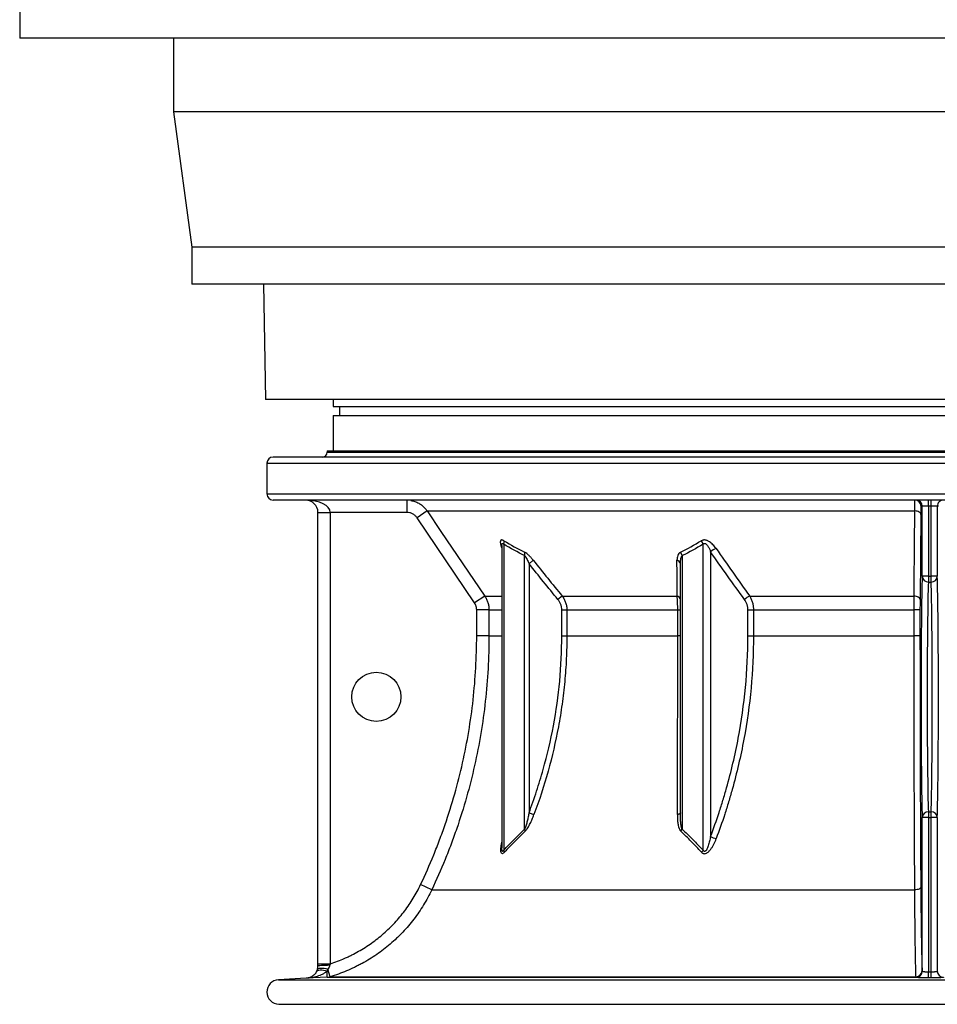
# Model space of a CAD drawing. Header units: millimetres. Extents: x 1760 to 3240, y 826 to 4276.
# Tile 1 of 10: x 1760 to 2506, y 826 to 1627. Entities that reach past the tile are written whole.
import ezdxf

# ---------------------------------------------------------------- set-up
doc = ezdxf.new("R2010")
doc.units = ezdxf.units.MM

msp = doc.modelspace()

# ---------------------------------------------------------------- linework, layer by layer
at = {"color": 7, "linetype": 'Continuous', "lineweight": 25}
for p, q in [((1760, 1642.02), (1760, 1612.02)), ((3240, 1612.02), (1760, 1612.02)), ((1885, 1612.02), (1885, 1552.02)), ((1885, 1552.02), (1900, 1442.02)), ((3115, 1552.02), (1885, 1552.02)), ((1900, 1442.02), (1900, 1412.02)), ((3100, 1442.02), (1900, 1442.02)), ((3100, 1412.02), (1900, 1412.02)), ((1958.36, 1412.02), (1960, 1318.13)), ((3040, 1318.13), (1960, 1318.13)), ((2015, 1318.13), (2015, 1312.33)), ((2015, 1312.33), (2985, 1312.33)), ((2020, 1312.33), (2020, 1305.03)), ((2015, 1305.03), (2015, 1276.33)), ((2015, 1305.03), (2985, 1305.03)), ((2010, 1276.33), (2010, 1275.33)), ((2010, 1276.33), (2990, 1276.33)), ((1961, 1266.33), (1961, 1241.33)), ((3034, 1271.33), (1966, 1271.33)), ((3034, 1236.33), (1966, 1236.33)), ((2074.78, 1236.33), (2074.78, 1226.33)), ((2498.87, 1231.33), (2498.87, 1236.33)), ((2501.13, 1231.33), (2501.13, 1236.33)), ((2002.5, 1226.33), (2012.5, 1226.33)), ((2002.5, 859.27), (2002.5, 1226.33)), ((2074.78, 1226.33), (2012.5, 1226.33)), ((2012.5, 1226.33), (2012.5, 859.27)), ((2091.36, 1227.51), (2083.09, 1221.92)), ((2091.36, 1227.51), (2487.89, 1227.51)), ((2493.87, 1231.33), (2492.94, 1231.33)), ((2498.87, 1231.33), (2493.87, 1231.33)), ((2493.87, 1174.4), (2493.87, 1231.33)), ((2501.13, 1231.33), (2498.87, 1231.33)), ((2498.87, 1231.33), (2498.87, 1174.4)), ((2506.13, 1231.33), (2501.13, 1231.33)), ((2501.13, 1174.4), (2501.13, 1231.33)), ((2506.13, 1231.33), (2506.13, 1174.4)), ((2507.06, 1231.33), (2506.13, 1231.33)), ((2129.88, 1152.68), (2083.09, 1221.92)), ((2492.77, 1224.72), (2492.11, 1155.48)), ((2152.12, 1199.43), (2152.11, 1199.44)), ((2152.11, 1199.39), (2152.11, 953.64)), ((2153.58, 1200.47), (2153.58, 951.77)), ((2315.74, 951.77), (2315.74, 1200.47)), ((2321.77, 1194.33), (2321.77, 962.74)), ((2170.61, 968.73), (2170.61, 1191.17)), ((2177.65, 1187.39), (2174.15, 1184.59)), ((2298.7, 1191.17), (2298.7, 968.73)), ((2174.15, 1184.59), (2174.15, 982.09)), ((2297.24, 982.09), (2297.24, 1184.59)), ((2498.87, 1174.4), (2493.87, 1174.4)), ((2498.87, 1174.4), (2501.13, 1174.4)), ((2498.87, 1174.4), (2498.87, 1169.73)), ((2498.87, 1169.73), (2501.13, 1169.73)), ((2506.13, 1174.4), (2501.13, 1174.4)), ((2501.13, 1169.73), (2501.13, 1174.4)), ((2138.16, 1158.28), (2129.88, 1152.68)), ((2201.11, 1158.28), (2197.7, 1155.48)), ((2201.11, 1158.28), (2294.58, 1158.28)), ((2353.58, 1158.28), (2487.26, 1158.28)), ((2141.57, 1147.09), (2131.6, 1147.09)), ((2131.6, 1126.07), (2131.6, 1147.09)), ((2141.57, 1147.09), (2141.57, 1126.07)), ((2200.81, 1147.09), (2204.92, 1147.09)), ((2200.81, 1126.07), (2200.81, 1147.09)), ((2204.92, 1147.09), (2295.09, 1147.09)), ((2204.92, 1147.09), (2204.92, 1126.07)), ((2295.09, 1147.09), (2297.24, 1147.09)), ((2295.09, 1126.07), (2295.09, 1147.09)), ((2352.16, 1126.07), (2352.16, 1147.09)), ((2352.16, 1147.09), (2356.66, 1147.09)), ((2356.66, 1147.09), (2487.26, 1147.09)), ((2356.66, 1147.09), (2356.66, 1126.07)), ((2492.08, 1147.09), (2487.26, 1147.09)), ((2487.26, 1126.07), (2487.26, 1147.09)), ((2492.08, 1147.09), (2492.08, 1126.07)), ((2141.57, 1126.07), (2131.6, 1126.07)), ((2200.81, 1126.07), (2204.92, 1126.07)), ((2204.92, 1126.07), (2295.09, 1126.07)), ((2297.24, 1126.07), (2295.09, 1126.07)), ((2352.16, 1126.07), (2356.66, 1126.07)), ((2356.66, 1126.07), (2487.26, 1126.07)), ((2492.08, 1126.07), (2487.26, 1126.07)), ((2174.15, 982.09), (2178.17, 980.58)), ((2498.87, 978.25), (2493.87, 978.25)), ((2493.87, 853.28), (2493.87, 978.25)), ((2498.87, 982.92), (2498.87, 978.25)), ((2498.87, 982.92), (2501.13, 982.92)), ((2498.87, 978.25), (2501.13, 978.25)), ((2498.87, 978.25), (2498.87, 852.77)), ((2501.13, 978.25), (2501.13, 982.92)), ((2506.13, 978.25), (2501.13, 978.25)), ((2501.13, 852.77), (2501.13, 978.25)), ((2506.13, 978.25), (2506.13, 853.28)), ((2152.13, 953.39), (2152.14, 953.64)), ((2095.05, 919.43), (2086.03, 923.7)), ((2095.05, 919.43), (2487.86, 919.43)), ((2002.5, 859.27), (2012.5, 859.27)), ((2010.15, 848.39), (2009.9, 853.26)), ((2012.46, 848.79), (2010.62, 855.01)), ((2012.46, 848.79), (2488.86, 848.79)), ((2493.85, 853.39), (2493.87, 853.28)), ((2498.87, 847.78), (2498.87, 852.77)), ((2498.87, 852.77), (2501.13, 852.77)), ((2501.13, 847.78), (2501.13, 852.77)), ((2506.13, 853.28), (2506.15, 853.39)), ((1993.02, 847.53), (1970.48, 846.35)), ((2010.15, 848.39), (1993.02, 847.5)), ((2010.15, 848.39), (2488.85, 848.39)), ((2488.88, 848.29), (2488.85, 848.39)), ((2501.13, 847.78), (2498.87, 847.78)), ((1974.1, 826.33), (3025.9, 826.33))]:
    msp.add_line(p, q, dxfattribs=at)
at = {"color": 1, "linetype": 'Continuous', "lineweight": 25}
for p, q in [((2010, 1275.33), (2990, 1275.33)), ((1961, 1266.33), (3039, 1266.33)), ((1961, 1241.33), (3039, 1241.33)), ((2138.16, 1158.28), (2152.11, 1158.28)), ((2141.57, 1147.09), (2152.11, 1147.09)), ((2141.57, 1126.07), (2152.11, 1126.07)), ((1970.48, 846.35), (3029.52, 846.35)), ((1970.78, 826.36), (3029.22, 826.36))]:
    msp.add_line(p, q, dxfattribs=at)
at = {"color": 7, "linetype": 'Continuous', "lineweight": 25, "flags": 128}
for points in [[(2091.36, 1227.51), (2102.56, 1210.94), (2138.16, 1158.28)], [(2487.26, 1158.28), (2487.33, 1166.56), (2487.64, 1199.71), (2487.89, 1227.51)], [(2492.77, 1224.72), (2492.66, 1225.25), (2492.38, 1225.76), (2491.93, 1226.24), (2491.33, 1226.66), (2490.59, 1227.01), (2489.75, 1227.27), (2488.84, 1227.44), (2487.89, 1227.51)], [(2492.11, 1155.48), (2492.01, 1156.01), (2491.73, 1156.52), (2491.28, 1157), (2490.68, 1157.42), (2489.95, 1157.77), (2489.11, 1158.03), (2488.21, 1158.2), (2487.26, 1158.28)], [(2297.24, 982.09), (2297.2, 981.86), (2297.07, 981.64), (2296.87, 981.43), (2296.59, 981.22), (2296.23, 981.03), (2295.81, 980.86), (2295.33, 980.71), (2294.8, 980.58)], [(2492.72, 921.56), (2492.62, 921.16), (2492.33, 920.77), (2491.88, 920.4), (2491.28, 920.08), (2490.55, 919.81), (2489.71, 919.61), (2488.8, 919.48), (2487.86, 919.43)], [(2002.5, 857.51), (2002.69, 857.67), (2003.24, 857.81), (2004.13, 857.95), (2005.34, 858.07), (2006.81, 858.17), (2008.5, 858.24), (2010.33, 858.29), (2012.25, 858.31)], [(2001.33, 852.82), (2001.8, 853.42), (2002.48, 853.87), (2003.37, 854.17), (2004.44, 854.31), (2005.66, 854.28), (2007, 854.1), (2008.43, 853.75), (2009.9, 853.26)], [(2002.06, 854.58), (2002.35, 855.02), (2002.92, 855.37), (2003.74, 855.6), (2004.79, 855.72), (2006.04, 855.72), (2007.46, 855.6), (2009.01, 855.36), (2010.62, 855.01)]]:
    msp.add_lwpolyline(points, dxfattribs=at)
at = {"color": 7, "linetype": 'Continuous', "lineweight": 25}
msp.add_circle((2050, 1076.33), 20, dxfattribs=at)
for centre, radius, start, end in [((2006, 1275.33), 4, 270, 0), ((1966, 1266.33), 5, 90, 180), ((1966, 1241.33), 5, 180, 270), ((1992.5, 1226.33), 10, 0, 90), ((2487.94, 1231.33), 5, 359.99721, 89.99721), ((2488.87, 1231.33), 5, 359.99721, 89.99721), ((2511.13, 1231.33), 5, 90.00279, 180.00279), ((2148.81, 1202.07), 5.03, 341.46098, 13.74788), ((2308.53, 1198.25), 7.54, 17.11266, 41.68848), ((2165.43, 1192.56), 5.37, 345.00981, 15.19754), ((2291.56, 1189.42), 7.36, 13.79031, 38.19907), ((2331.58, 1183.84), 14.36, 112.3324, 133.08872), ((2293.9, 1184.06), 3.38, 9.10117, 80.39462), ((2498.74, 1174.6), 4.87, 182.35057, 271.54987), ((2501.26, 1174.6), 4.87, 268.45013, 357.64943), ((2293.93, 1154.99), 3.35, 8.34361, 78.63275), ((2359.29, 1145.25), 14.22, 113.64849, 133.99008), ((2498.74, 978.05), 4.87, 88.45013, 177.64943), ((2501.26, 978.05), 4.87, 2.35057, 91.54987), ((2165.95, 966.46), 5.19, 6.93049, 25.95152), ((2291.75, 972.05), 7.7, 319.879, 334.48296), ((2332.1, 983.52), 23.2, 243.55784, 255.70038), ((2149.37, 949.46), 4.8, 5.80615, 28.73411), ((2308.74, 955.49), 7.93, 315.61845, 331.99511), ((2009.63, 858.36), 9.98, 273.00418, 286.50043), ((2488.84, 853.39), 5, 270.08063, 359.91458), ((2488.91, 853.71), 4.92, 269.45225, 358.52239), ((2488.87, 853.29), 5, 270.08018, 359.91458), ((2511.13, 853.29), 5, 180.08542, 269.91982), ((1971, 836.36), 10, 93, 268.7312), ((1974.1, 976.33), 150, 268.7312, 270)]:
    msp.add_arc(centre, radius, start, end, dxfattribs=at)
for centre, major_axis, ratio, start_param, end_param in [((1992.5, 1226.33), (20, 0), 0.5, 0, 1.570796), ((2494.4, 1076.33), (0, 105), 0.013964, 0.365207, 2.776385), ((2499.4, 1076.33), (0, 100), 0.014662, 0.365207, 2.776385), ((2500.6, 1076.33), (0, 100), 0.014662, 3.5068, 5.917978), ((2505.6, 1076.33), (0, 105), 0.013964, 3.5068, 5.917978)]:
    msp.add_ellipse(centre, major_axis=major_axis, ratio=ratio, start_param=start_param, end_param=end_param, dxfattribs=at)
at = {"color": 1, "linetype": 'Continuous', "lineweight": 25}
for points, knots in [([(2078.18, 1236.03), (2079.27, 1235.79), (2081.44, 1235.31), (2084.52, 1233.9), (2087.23, 1232.09), (2089.56, 1229.95), (2090.76, 1228.33), (2091.36, 1227.51)], [0, 0, 0, 0, 0.207195, 0.413656, 0.626123, 0.810928, 1, 1, 1, 1]), ([(2152.14, 1199.44), (2152.13, 1199.56), (2152.1, 1200.1), (2152.21, 1200.69), (2152.45, 1201.06), (2152.68, 1201.15), (2152.93, 1201.08), (2153.25, 1200.85), (2153.45, 1200.62), (2153.58, 1200.47)], [0, 0, 0, 0, 0.086801, 0.410348, 0.543087, 0.631406, 0.75934, 0.849867, 1, 1, 1, 1]), ([(2154.15, 949.95), (2153.82, 949.64), (2153.25, 949.08), (2152.46, 948.75), (2151.85, 948.92), (2151.39, 949.74), (2151.22, 951.29), (2151.32, 953.35), (2151.6, 955.64), (2151.94, 957.3), (2152.11, 958.18)], [0, 0, 0, 0, 0.101249, 0.181484, 0.261883, 0.358356, 0.512009, 0.668547, 0.825532, 1, 1, 1, 1]), ([(2153.58, 951.77), (2153.43, 951.47), (2153.22, 951.06), (2152.91, 950.74), (2152.73, 950.64), (2152.58, 950.67), (2152.44, 950.81), (2152.33, 951.08), (2152.16, 951.81), (2152.09, 952.61), (2152.12, 953.31), (2152.13, 953.39)], [0, 0, 0, 0, 0.193186, 0.266677, 0.31963, 0.381644, 0.441093, 0.516079, 0.615223, 0.952089, 1, 1, 1, 1])]:
    msp.add_open_spline(points, degree=3, knots=knots, dxfattribs=at)
at = {"color": 7, "linetype": 'Continuous', "lineweight": 25}
for points, knots in [([(2487.89, 1227.51), (2487.89, 1228.87), (2487.89, 1230.1), (2487.9, 1231.46), (2487.9, 1231.72), (2487.9, 1232.23), (2487.9, 1232.48), (2487.91, 1233.18), (2487.91, 1233.6), (2487.91, 1234.37), (2487.91, 1234.7), (2487.92, 1235.29), (2487.92, 1235.54), (2487.93, 1236.13), (2487.93, 1236.33), (2487.94, 1236.33)], [0, 0, 0, 0, 0.25, 0.25, 0.3125, 0.3125, 0.375, 0.375, 0.5, 0.5, 0.625, 0.625, 0.75, 0.75, 1, 1, 1, 1]), ([(2083.09, 1221.92), (2082.63, 1222.6), (2082.09, 1223.21), (2081.18, 1224.03), (2080.86, 1224.29), (2080.19, 1224.76), (2079.84, 1224.97), (2079.13, 1225.35), (2078.76, 1225.52), (2077.99, 1225.81), (2077.6, 1225.93), (2076.41, 1226.23), (2075.61, 1226.33), (2074.78, 1226.33)], [0, 0, 0, 0, 0.25, 0.25, 0.375, 0.375, 0.5, 0.5, 0.625, 0.625, 0.75, 0.75, 1, 1, 1, 1]), ([(2492.94, 1231.33), (2492.92, 1231.33), (2492.91, 1231.18), (2492.88, 1230.73), (2492.87, 1230.55), (2492.86, 1230.11), (2492.85, 1229.86), (2492.83, 1229.29), (2492.83, 1228.97), (2492.82, 1228.44), (2492.81, 1228.25), (2492.81, 1227.87), (2492.8, 1227.68), (2492.79, 1226.66), (2492.78, 1225.74), (2492.77, 1224.72)], [0, 0, 0, 0, 0.25, 0.25, 0.375, 0.375, 0.5, 0.5, 0.625, 0.625, 0.6875, 0.6875, 0.75, 0.75, 1, 1, 1, 1]), ([(2153.7, 1203.27), (2153.48, 1203.4), (2153.28, 1203.51), (2152.88, 1203.7), (2152.68, 1203.77), (2152.32, 1203.88), (2152.16, 1203.91), (2151.84, 1203.92), (2151.7, 1203.9), (2151.45, 1203.82), (2151.34, 1203.76), (2151.16, 1203.6), (2151.08, 1203.49), (2150.95, 1203.26), (2150.91, 1203.12), (2150.84, 1202.82), (2150.82, 1202.66), (2150.79, 1202.14), (2150.82, 1201.75), (2150.94, 1200.92), (2151.04, 1200.48), (2151.41, 1199.11), (2151.75, 1198.14), (2152.16, 1197.13)], [0, 0, 0, 0, 0.0625, 0.0625, 0.125, 0.125, 0.1875, 0.1875, 0.25, 0.25, 0.3125, 0.3125, 0.375, 0.375, 0.4375, 0.4375, 0.5, 0.5, 0.625, 0.625, 0.75, 0.75, 1, 1, 1, 1]), ([(2326.13, 1197.13), (2325.77, 1197.63), (2325.4, 1198.13), (2324.61, 1199.1), (2324.19, 1199.58), (2323.32, 1200.49), (2322.85, 1200.92), (2321.87, 1201.75), (2321.34, 1202.14), (2320.52, 1202.66), (2320.24, 1202.82), (2319.68, 1203.12), (2319.38, 1203.26), (2318.79, 1203.5), (2318.49, 1203.6), (2317.89, 1203.76), (2317.59, 1203.83), (2316.99, 1203.9), (2316.7, 1203.92), (2316.14, 1203.91), (2315.86, 1203.88), (2315.06, 1203.72), (2314.59, 1203.53), (2314.16, 1203.27)], [0, 0, 0, 0, 0.125, 0.125, 0.25, 0.25, 0.375, 0.375, 0.5, 0.5, 0.5625, 0.5625, 0.625, 0.625, 0.6875, 0.6875, 0.75, 0.75, 0.8125, 0.8125, 0.875, 0.875, 1, 1, 1, 1]), ([(2315.74, 1200.47), (2315.86, 1200.62), (2315.99, 1200.75), (2316.29, 1200.96), (2316.46, 1201.04), (2316.73, 1201.11), (2316.83, 1201.12), (2317.02, 1201.12), (2317.12, 1201.11), (2317.32, 1201.07), (2317.42, 1201.04), (2317.61, 1200.97), (2317.71, 1200.92), (2317.98, 1200.77), (2318.16, 1200.64), (2318.49, 1200.36), (2318.64, 1200.2), (2319.08, 1199.72), (2319.34, 1199.37), (2319.82, 1198.64), (2320.04, 1198.27), (2320.45, 1197.51), (2320.64, 1197.12), (2321.18, 1195.94), (2321.49, 1195.14), (2321.77, 1194.33)], [0, 0, 0, 0, 0.0625, 0.0625, 0.125, 0.125, 0.15625, 0.15625, 0.1875, 0.1875, 0.21875, 0.21875, 0.25, 0.25, 0.3125, 0.3125, 0.375, 0.375, 0.5, 0.5, 0.625, 0.625, 0.75, 0.75, 1, 1, 1, 1]), ([(2177.65, 1187.39), (2177.11, 1188.06), (2176.55, 1188.72), (2175.7, 1189.68), (2175.41, 1189.99), (2174.83, 1190.61), (2174.53, 1190.91), (2173.93, 1191.49), (2173.63, 1191.77), (2173.02, 1192.31), (2172.72, 1192.56), (2171.8, 1193.28), (2171.19, 1193.68), (2170.61, 1193.97)], [0, 0, 0, 0, 0.25, 0.25, 0.375, 0.375, 0.5, 0.5, 0.625, 0.625, 0.75, 0.75, 1, 1, 1, 1]), ([(2297.34, 1193.97), (2297.05, 1193.82), (2296.79, 1193.65), (2296.32, 1193.26), (2296.11, 1193.04), (2295.54, 1192.32), (2295.26, 1191.78), (2294.83, 1190.61), (2294.69, 1189.99), (2294.5, 1188.72), (2294.46, 1188.06), (2294.47, 1187.39)], [0, 0, 0, 0, 0.125, 0.125, 0.25, 0.25, 0.5, 0.5, 0.75, 0.75, 1, 1, 1, 1]), ([(2170.61, 1191.17), (2170.81, 1190.98), (2170.99, 1190.76), (2171.33, 1190.29), (2171.5, 1190.04), (2171.99, 1189.25), (2172.29, 1188.69), (2172.87, 1187.55), (2173.14, 1186.97), (2173.66, 1185.79), (2173.91, 1185.19), (2174.15, 1184.59)], [0, 0, 0, 0, 0.125, 0.125, 0.25, 0.25, 0.5, 0.5, 0.75, 0.75, 1, 1, 1, 1]), ([(2297.24, 1184.59), (2297.24, 1185.19), (2297.25, 1185.79), (2297.33, 1186.96), (2297.39, 1187.54), (2297.58, 1188.69), (2297.71, 1189.25), (2297.99, 1190.04), (2298.1, 1190.29), (2298.36, 1190.77), (2298.51, 1190.98), (2298.7, 1191.17)], [0, 0, 0, 0, 0.25, 0.25, 0.5, 0.5, 0.75, 0.75, 0.875, 0.875, 1, 1, 1, 1]), ([(2138.16, 1158.28), (2138.71, 1157.45), (2139.2, 1156.59), (2140.05, 1154.82), (2140.41, 1153.9), (2140.84, 1152.48), (2140.97, 1152), (2141.19, 1151.03), (2141.28, 1150.54), (2141.5, 1149.08), (2141.57, 1148.09), (2141.57, 1147.09)], [0, 0, 0, 0, 0.25, 0.25, 0.5, 0.5, 0.625, 0.625, 0.75, 0.75, 1, 1, 1, 1]), ([(2200.81, 1147.09), (2200.81, 1147.86), (2200.74, 1148.62), (2200.53, 1149.73), (2200.45, 1150.1), (2200.24, 1150.83), (2200.12, 1151.2), (2199.71, 1152.27), (2199.38, 1152.96), (2198.62, 1154.26), (2198.18, 1154.89), (2197.7, 1155.48)], [0, 0, 0, 0, 0.25, 0.25, 0.375, 0.375, 0.5, 0.5, 0.75, 0.75, 1, 1, 1, 1]), ([(2201.11, 1158.28), (2201.72, 1157.47), (2202.26, 1156.63), (2203.2, 1154.87), (2203.6, 1153.95), (2204.09, 1152.52), (2204.23, 1152.04), (2204.48, 1151.07), (2204.59, 1150.58), (2204.84, 1149.1), (2204.92, 1148.1), (2204.92, 1147.09)], [0, 0, 0, 0, 0.25, 0.25, 0.5, 0.5, 0.625, 0.625, 0.75, 0.75, 1, 1, 1, 1]), ([(2295.09, 1147.09), (2295.09, 1148.1), (2295.08, 1149.1), (2295.03, 1151.07), (2295, 1152.04), (2294.91, 1153.95), (2294.86, 1154.87), (2294.74, 1156.63), (2294.66, 1157.47), (2294.58, 1158.28)], [0, 0, 0, 0, 0.25, 0.25, 0.5, 0.5, 0.75, 0.75, 1, 1, 1, 1]), ([(2352.16, 1147.09), (2352.16, 1147.86), (2352.1, 1148.62), (2351.92, 1149.74), (2351.84, 1150.11), (2351.66, 1150.84), (2351.55, 1151.21), (2351.19, 1152.29), (2350.89, 1152.97), (2350.22, 1154.27), (2349.83, 1154.89), (2349.41, 1155.48)], [0, 0, 0, 0, 0.25, 0.25, 0.375, 0.375, 0.5, 0.5, 0.75, 0.75, 1, 1, 1, 1]), ([(2353.58, 1158.28), (2354.07, 1157.47), (2354.5, 1156.63), (2355.26, 1154.88), (2355.59, 1153.96), (2355.99, 1152.53), (2356.1, 1152.05), (2356.3, 1151.08), (2356.39, 1150.59), (2356.59, 1149.11), (2356.66, 1148.11), (2356.66, 1147.09)], [0, 0, 0, 0, 0.25, 0.25, 0.5, 0.5, 0.625, 0.625, 0.75, 0.75, 1, 1, 1, 1]), ([(2487.26, 1147.09), (2487.26, 1148.09), (2487.26, 1149.07), (2487.26, 1151.02), (2487.26, 1151.98), (2487.26, 1153.4), (2487.26, 1153.87), (2487.26, 1154.8), (2487.26, 1155.25), (2487.26, 1156.59), (2487.26, 1157.45), (2487.26, 1158.28)], [0, 0, 0, 0, 0.25, 0.25, 0.5, 0.5, 0.625, 0.625, 0.75, 0.75, 1, 1, 1, 1]), ([(2492.11, 1155.48), (2492.11, 1154.86), (2492.1, 1154.22), (2492.1, 1153.21), (2492.09, 1152.87), (2492.09, 1152.18), (2492.09, 1151.82), (2492.08, 1150.05), (2492.08, 1148.59), (2492.08, 1147.09)], [0, 0, 0, 0, 0.25, 0.25, 0.375, 0.375, 0.5, 0.5, 1, 1, 1, 1]), ([(2131.6, 1147.09), (2131.6, 1147.59), (2131.56, 1148.08), (2131.45, 1148.82), (2131.4, 1149.06), (2131.29, 1149.55), (2131.23, 1149.79), (2130.87, 1150.97), (2130.44, 1151.86), (2129.88, 1152.68)], [0, 0, 0, 0, 0.25, 0.25, 0.375, 0.375, 0.5, 0.5, 1, 1, 1, 1]), ([(2086.03, 923.7), (2089.79, 931.64), (2093.33, 939.66), (2098.29, 951.84), (2099.89, 955.92), (2102.2, 962.08), (2102.96, 964.14), (2104.45, 968.27), (2105.18, 970.34), (2111.6, 989), (2116.33, 1005.75), (2123.93, 1039.58), (2126.79, 1056.65), (2130.62, 1091.12), (2131.6, 1108.51), (2131.6, 1126.07)], [0, 0, 0, 0, 0.125, 0.125, 0.1875, 0.1875, 0.21875, 0.21875, 0.25, 0.25, 0.5, 0.5, 0.75, 0.75, 1, 1, 1, 1]), ([(2141.57, 1126.07), (2141.57, 1108.14), (2140.58, 1090.38), (2136.66, 1055.2), (2133.75, 1037.76), (2126, 1003.23), (2121.16, 986.13), (2114.61, 967.07), (2113.86, 964.96), (2112.35, 960.74), (2111.57, 958.64), (2109.21, 952.35), (2107.58, 948.17), (2102.5, 935.72), (2098.89, 927.53), (2095.05, 919.43)], [0, 0, 0, 0, 0.25, 0.25, 0.5, 0.5, 0.75, 0.75, 0.78125, 0.78125, 0.8125, 0.8125, 0.875, 0.875, 1, 1, 1, 1]), ([(2174.15, 982.09), (2175.24, 984.99), (2176.29, 987.9), (2178.34, 993.73), (2179.33, 996.65), (2182.2, 1005.44), (2183.99, 1011.32), (2188.95, 1029.02), (2191.74, 1040.92), (2196.23, 1064.91), (2197.93, 1077), (2200.23, 1101.38), (2200.81, 1113.67), (2200.81, 1126.07)], [0, 0, 0, 0, 0.0625, 0.0625, 0.125, 0.125, 0.25, 0.25, 0.5, 0.5, 0.75, 0.75, 1, 1, 1, 1]), ([(2204.92, 1126.07), (2204.92, 1119.85), (2204.78, 1113.63), (2204.2, 1101.22), (2203.76, 1095.03), (2202.9, 1085.75), (2202.57, 1082.66), (2201.86, 1076.49), (2201.46, 1073.41), (2200.17, 1064.18), (2199.17, 1058.07), (2195.78, 1039.83), (2192.97, 1027.8), (2186.34, 1004), (2182.51, 992.23), (2178.17, 980.58)], [0, 0, 0, 0, 0.125, 0.125, 0.25, 0.25, 0.3125, 0.3125, 0.375, 0.375, 0.5, 0.5, 0.75, 0.75, 1, 1, 1, 1]), ([(2294.8, 980.58), (2294.81, 983.51), (2294.82, 986.46), (2294.84, 992.35), (2294.85, 995.31), (2294.88, 1004.18), (2294.9, 1010.13), (2294.96, 1028.02), (2294.99, 1040.05), (2295.04, 1064.29), (2295.06, 1076.5), (2295.08, 1101.14), (2295.09, 1113.55), (2295.09, 1126.07)], [0, 0, 0, 0, 0.0625, 0.0625, 0.125, 0.125, 0.25, 0.25, 0.5, 0.5, 0.75, 0.75, 1, 1, 1, 1]), ([(2321.77, 962.74), (2324.22, 969.22), (2326.53, 975.76), (2329.79, 985.66), (2330.85, 988.98), (2332.88, 995.63), (2333.86, 998.97), (2338.58, 1015.68), (2341.76, 1029.17), (2346.9, 1056.41), (2348.86, 1070.15), (2351.49, 1097.91), (2352.16, 1111.92), (2352.16, 1126.07)], [0, 0, 0, 0, 0.125, 0.125, 0.1875, 0.1875, 0.25, 0.25, 0.5, 0.5, 0.75, 0.75, 1, 1, 1, 1]), ([(2356.66, 1126.07), (2356.66, 1111.78), (2355.99, 1097.63), (2353.37, 1069.59), (2351.42, 1055.7), (2346.31, 1028.18), (2343.14, 1014.55), (2338.44, 997.66), (2337.46, 994.29), (2335.43, 987.56), (2334.38, 984.21), (2331.12, 974.19), (2328.81, 967.58), (2326.37, 961.03)], [0, 0, 0, 0, 0.25, 0.25, 0.5, 0.5, 0.75, 0.75, 0.8125, 0.8125, 0.875, 0.875, 1, 1, 1, 1]), ([(2487.86, 919.43), (2487.76, 935.6), (2487.67, 952.05), (2487.52, 985.53), (2487.46, 1002.54), (2487.38, 1028.48), (2487.36, 1037.19), (2487.33, 1050.37), (2487.32, 1054.78), (2487.31, 1063.64), (2487.3, 1068.08), (2487.28, 1081.42), (2487.27, 1090.33), (2487.26, 1108.18), (2487.26, 1117.12), (2487.26, 1126.07)], [0, 0, 0, 0, 0.25, 0.25, 0.5, 0.5, 0.625, 0.625, 0.6875, 0.6875, 0.75, 0.75, 0.875, 0.875, 1, 1, 1, 1]), ([(2492.08, 1126.07), (2492.08, 1108.35), (2492.09, 1090.71), (2492.13, 1068.73), (2492.13, 1064.34), (2492.15, 1055.57), (2492.16, 1051.2), (2492.19, 1038.15), (2492.21, 1029.52), (2492.3, 1003.85), (2492.36, 987), (2492.52, 953.87), (2492.61, 937.57), (2492.72, 921.56)], [0, 0, 0, 0, 0.25, 0.25, 0.3125, 0.3125, 0.375, 0.375, 0.5, 0.5, 0.75, 0.75, 1, 1, 1, 1]), ([(2174.15, 982.09), (2173.94, 980.94), (2173.71, 979.8), (2173.23, 977.52), (2172.98, 976.38), (2172.57, 974.69), (2172.42, 974.13), (2172.12, 973), (2171.97, 972.44), (2171.63, 971.34), (2171.46, 970.8), (2171.17, 970), (2171.07, 969.73), (2170.86, 969.22), (2170.74, 968.97), (2170.61, 968.73)], [0, 0, 0, 0, 0.25, 0.25, 0.5, 0.5, 0.625, 0.625, 0.75, 0.75, 0.875, 0.875, 0.9375, 0.9375, 1, 1, 1, 1]), ([(2171.1, 967.08), (2171.3, 967.27), (2171.49, 967.48), (2171.87, 967.93), (2172.06, 968.17), (2172.59, 968.89), (2172.93, 969.41), (2173.59, 970.49), (2173.91, 971.04), (2174.53, 972.19), (2174.82, 972.77), (2175.68, 974.52), (2176.22, 975.71), (2177.23, 978.13), (2177.71, 979.35), (2178.17, 980.58)], [0, 0, 0, 0, 0.0625, 0.0625, 0.125, 0.125, 0.25, 0.25, 0.375, 0.375, 0.5, 0.5, 0.75, 0.75, 1, 1, 1, 1]), ([(2294.8, 980.58), (2294.8, 979.35), (2294.82, 978.12), (2294.96, 975.7), (2295.07, 974.5), (2295.33, 972.76), (2295.44, 972.19), (2295.69, 971.06), (2295.84, 970.5), (2296.11, 969.69), (2296.21, 969.43), (2296.43, 968.9), (2296.55, 968.65), (2296.81, 968.16), (2296.95, 967.92), (2297.27, 967.48), (2297.44, 967.27), (2297.64, 967.08)], [0, 0, 0, 0, 0.25, 0.25, 0.5, 0.5, 0.625, 0.625, 0.75, 0.75, 0.8125, 0.8125, 0.875, 0.875, 0.9375, 0.9375, 1, 1, 1, 1]), ([(2298.7, 968.73), (2298.58, 968.97), (2298.48, 969.22), (2298.3, 969.73), (2298.22, 969.99), (2298.02, 970.8), (2297.91, 971.35), (2297.65, 973), (2297.53, 974.12), (2297.37, 976.38), (2297.32, 977.52), (2297.25, 979.8), (2297.24, 980.94), (2297.24, 982.09)], [0, 0, 0, 0, 0.0625, 0.0625, 0.125, 0.125, 0.25, 0.25, 0.5, 0.5, 0.75, 0.75, 1, 1, 1, 1]), ([(2153.58, 951.77), (2156.37, 954.68), (2159.19, 957.56), (2164.86, 963.23), (2167.72, 966.01), (2170.61, 968.73)], [0, 0, 0, 0, 0.5, 0.5, 1, 1, 1, 1]), ([(2171.1, 967.08), (2168.22, 964.33), (2165.38, 961.52), (2159.73, 955.8), (2156.93, 952.89), (2154.15, 949.95)], [0, 0, 0, 0, 0.5, 0.5, 1, 1, 1, 1]), ([(2314.4, 949.95), (2311.65, 952.89), (2308.89, 955.8), (2303.3, 961.52), (2300.49, 964.33), (2297.64, 967.08)], [0, 0, 0, 0, 0.5, 0.5, 1, 1, 1, 1]), ([(2298.7, 968.73), (2301.59, 966.01), (2304.45, 963.23), (2310.13, 957.56), (2312.94, 954.68), (2315.74, 951.77)], [0, 0, 0, 0, 0.5, 0.5, 1, 1, 1, 1]), ([(2314.4, 949.95), (2314.52, 949.82), (2314.64, 949.7), (2314.91, 949.48), (2315.04, 949.38), (2315.33, 949.2), (2315.49, 949.12), (2315.8, 948.98), (2315.97, 948.93), (2316.49, 948.82), (2316.86, 948.8), (2317.61, 948.91), (2317.98, 949.03), (2318.71, 949.36), (2319.06, 949.57), (2319.72, 950.04), (2320.04, 950.31), (2320.64, 950.88), (2320.92, 951.18), (2321.46, 951.8), (2321.72, 952.13), (2322.46, 953.12), (2322.91, 953.8), (2323.74, 955.19), (2324.12, 955.9), (2325.19, 958.05), (2325.81, 959.53), (2326.37, 961.03)], [0, 0, 0, 0, 0.03125, 0.03125, 0.0625, 0.0625, 0.09375, 0.09375, 0.125, 0.125, 0.1875, 0.1875, 0.25, 0.25, 0.3125, 0.3125, 0.375, 0.375, 0.4375, 0.4375, 0.5, 0.5, 0.625, 0.625, 0.75, 0.75, 1, 1, 1, 1]), ([(2321.77, 962.74), (2321.54, 961.48), (2321.27, 960.23), (2320.67, 957.75), (2320.34, 956.52), (2319.73, 954.69), (2319.51, 954.08), (2319.12, 953.19), (2318.99, 952.9), (2318.7, 952.32), (2318.54, 952.04), (2318.27, 951.64), (2318.18, 951.51), (2317.98, 951.26), (2317.87, 951.15), (2317.63, 950.93), (2317.51, 950.84), (2317.23, 950.7), (2317.09, 950.66), (2316.87, 950.66), (2316.8, 950.67), (2316.66, 950.71), (2316.6, 950.73), (2316.41, 950.84), (2316.31, 950.93), (2316.11, 951.14), (2316.03, 951.26), (2315.87, 951.5), (2315.8, 951.63), (2315.74, 951.77)], [0, 0, 0, 0, 0.25, 0.25, 0.5, 0.5, 0.625, 0.625, 0.6875, 0.6875, 0.75, 0.75, 0.78125, 0.78125, 0.8125, 0.8125, 0.84375, 0.84375, 0.875, 0.875, 0.890625, 0.890625, 0.90625, 0.90625, 0.9375, 0.9375, 0.96875, 0.96875, 1, 1, 1, 1]), ([(2012.5, 859.27), (2016.51, 860.56), (2020.45, 862.05), (2025.27, 864.17), (2026.23, 864.61), (2028.14, 865.51), (2029.09, 865.97), (2031.91, 867.39), (2033.77, 868.38), (2039.23, 871.48), (2042.74, 873.72), (2049.53, 878.55), (2052.8, 881.13), (2057.52, 885.27), (2059.07, 886.69), (2061.33, 888.89), (2062.08, 889.64), (2063.55, 891.15), (2064.28, 891.91), (2067.86, 895.76), (2070.54, 898.96), (2075.56, 905.61), (2077.9, 909.06), (2082.23, 916.2), (2084.22, 919.89), (2086.03, 923.7)], [0, 0, 0, 0, 0.125, 0.125, 0.15625, 0.15625, 0.1875, 0.1875, 0.25, 0.25, 0.375, 0.375, 0.5, 0.5, 0.5625, 0.5625, 0.59375, 0.59375, 0.625, 0.625, 0.75, 0.75, 0.875, 0.875, 1, 1, 1, 1]), ([(2492.72, 921.56), (2492.75, 917.48), (2492.78, 913.51), (2492.83, 907.73), (2492.84, 905.84), (2492.87, 903.04), (2492.88, 902.12), (2492.9, 900.29), (2492.91, 899.39), (2492.95, 894.93), (2493, 891.53), (2493.08, 885.06), (2493.13, 881.98), (2493.2, 877.62), (2493.22, 876.21), (2493.27, 873.46), (2493.3, 872.13), (2493.38, 868.3), (2493.43, 865.97), (2493.54, 861.71), (2493.59, 859.79), (2493.71, 856.37), (2493.77, 854.87), (2493.83, 853.59)], [0, 0, 0, 0, 0.125, 0.125, 0.1875, 0.1875, 0.21875, 0.21875, 0.25, 0.25, 0.375, 0.375, 0.5, 0.5, 0.5625, 0.5625, 0.625, 0.625, 0.75, 0.75, 0.875, 0.875, 1, 1, 1, 1]), ([(2095.05, 919.43), (2093.04, 915.18), (2090.82, 911.07), (2085.98, 903.14), (2083.36, 899.32), (2077.72, 891.95), (2074.71, 888.4), (2070.68, 884.14), (2069.86, 883.3), (2068.2, 881.64), (2067.36, 880.82), (2064.82, 878.4), (2063.09, 876.84), (2057.79, 872.3), (2054.11, 869.47), (2046.47, 864.21), (2042.51, 861.78), (2037.39, 858.99), (2036.35, 858.44), (2034.26, 857.38), (2033.21, 856.85), (2030.03, 855.34), (2027.89, 854.38), (2021.39, 851.69), (2016.97, 850.12), (2012.46, 848.79)], [0, 0, 0, 0, 0.125, 0.125, 0.25, 0.25, 0.375, 0.375, 0.40625, 0.40625, 0.4375, 0.4375, 0.5, 0.5, 0.625, 0.625, 0.75, 0.75, 0.78125, 0.78125, 0.8125, 0.8125, 0.875, 0.875, 1, 1, 1, 1]), ([(2488.86, 848.79), (2488.81, 850.12), (2488.75, 851.68), (2488.64, 855.23), (2488.59, 857.23), (2488.49, 861.65), (2488.44, 864.08), (2488.37, 868.05), (2488.35, 869.44), (2488.3, 872.29), (2488.28, 873.75), (2488.22, 878.29), (2488.18, 881.48), (2488.1, 888.2), (2488.06, 891.73), (2488.02, 896.36), (2488.01, 897.3), (2488, 899.2), (2487.99, 900.16), (2487.97, 903.06), (2487.95, 905.03), (2487.92, 909.04), (2487.91, 911.08), (2487.88, 915.21), (2487.87, 917.3), (2487.86, 919.43)], [0, 0, 0, 0, 0.125, 0.125, 0.25, 0.25, 0.375, 0.375, 0.4375, 0.4375, 0.5, 0.5, 0.625, 0.625, 0.75, 0.75, 0.78125, 0.78125, 0.8125, 0.8125, 0.875, 0.875, 0.9375, 0.9375, 1, 1, 1, 1]), ([(2002.06, 854.58), (2002.19, 855.02), (2002.3, 855.48), (2002.46, 856.46), (2002.5, 856.98), (2002.5, 857.51)], [0, 0, 0, 0, 0.5, 0.5, 1, 1, 1, 1]), ([(2012.25, 858.31), (2012.09, 857.7), (2011.86, 857.13), (2011.31, 856.03), (2010.98, 855.51), (2010.62, 855.01)], [0, 0, 0, 0, 0.5, 0.5, 1, 1, 1, 1]), ([(2009.9, 853.26), (2009.61, 852.99), (2009.31, 852.74), (2008.69, 852.26), (2008.38, 852.04), (2007.42, 851.41), (2006.76, 851.03), (2005.4, 850.34), (2004.7, 850.04), (2003.3, 849.48), (2002.58, 849.24), (2000.43, 848.58), (1998.97, 848.24), (1996.75, 847.87), (1996.01, 847.76), (1994.89, 847.64), (1994.52, 847.6), (1993.96, 847.56), (1993.77, 847.54), (1993.4, 847.52), (1993.21, 847.51), (1993.02, 847.5)], [0, 0, 0, 0, 0.0625, 0.0625, 0.125, 0.125, 0.25, 0.25, 0.375, 0.375, 0.5, 0.5, 0.75, 0.75, 0.875, 0.875, 0.9375, 0.9375, 0.96875, 0.96875, 1, 1, 1, 1]), ([(2001.33, 852.82), (2001.19, 852.56), (2001.05, 852.32), (2000.76, 851.86), (2000.6, 851.65), (2000.14, 851.04), (1999.82, 850.68), (1999.15, 850.03), (1998.81, 849.74), (1998.12, 849.22), (1997.77, 849), (1996.71, 848.39), (1995.98, 848.09), (1994.88, 847.77), (1994.51, 847.69), (1993.96, 847.59), (1993.77, 847.57), (1993.49, 847.54), (1993.4, 847.53), (1993.21, 847.51), (1993.12, 847.5), (1993.02, 847.5)], [0, 0, 0, 0, 0.0625, 0.0625, 0.125, 0.125, 0.25, 0.25, 0.375, 0.375, 0.5, 0.5, 0.75, 0.75, 0.875, 0.875, 0.9375, 0.9375, 0.96875, 0.96875, 1, 1, 1, 1]), ([(2493.87, 853.28), (2493.88, 853.25), (2493.91, 853.21), (2494.01, 853.16), (2494.05, 853.15), (2494.15, 853.12), (2494.21, 853.1), (2494.4, 853.05), (2494.55, 853.02), (2494.92, 852.97), (2495.13, 852.94), (2495.59, 852.9), (2495.84, 852.88), (2496.24, 852.85), (2496.38, 852.84), (2496.67, 852.82), (2496.82, 852.82), (2497.27, 852.8), (2497.58, 852.79), (2498.22, 852.77), (2498.55, 852.77), (2498.87, 852.77)], [0, 0, 0, 0, 0.125, 0.125, 0.1875, 0.1875, 0.25, 0.25, 0.375, 0.375, 0.5, 0.5, 0.625, 0.625, 0.6875, 0.6875, 0.75, 0.75, 0.875, 0.875, 1, 1, 1, 1]), ([(2501.13, 852.77), (2501.45, 852.77), (2501.78, 852.77), (2502.25, 852.78), (2502.41, 852.79), (2502.72, 852.8), (2502.88, 852.8), (2503.33, 852.82), (2503.61, 852.84), (2504.15, 852.87), (2504.41, 852.9), (2504.87, 852.94), (2505.08, 852.97), (2505.44, 853.02), (2505.6, 853.05), (2505.85, 853.12), (2505.95, 853.15), (2506.09, 853.21), (2506.12, 853.25), (2506.13, 853.28)], [0, 0, 0, 0, 0.125, 0.125, 0.1875, 0.1875, 0.25, 0.25, 0.375, 0.375, 0.5, 0.5, 0.625, 0.625, 0.75, 0.75, 0.875, 0.875, 1, 1, 1, 1]), ([(2498.87, 847.78), (2498.22, 847.78), (2497.57, 847.78), (2496.29, 847.79), (2495.67, 847.8), (2494.77, 847.82), (2494.48, 847.83), (2493.91, 847.85), (2493.62, 847.85), (2492.81, 847.88), (2492.31, 847.9), (2491.39, 847.95), (2490.97, 847.98), (2490.24, 848.03), (2489.93, 848.06), (2489.55, 848.11), (2489.44, 848.12), (2489.24, 848.16), (2489.16, 848.17), (2488.96, 848.22), (2488.89, 848.25), (2488.88, 848.29)], [0, 0, 0, 0, 0.125, 0.125, 0.25, 0.25, 0.3125, 0.3125, 0.375, 0.375, 0.5, 0.5, 0.625, 0.625, 0.75, 0.75, 0.8125, 0.8125, 0.875, 0.875, 1, 1, 1, 1]), ([(2511.12, 848.29), (2511.11, 848.25), (2511.04, 848.22), (2510.77, 848.15), (2510.57, 848.12), (2510.19, 848.08), (2510.05, 848.06), (2509.74, 848.03), (2509.57, 848.02), (2509.02, 847.97), (2508.6, 847.95), (2507.68, 847.9), (2507.17, 847.88), (2506.09, 847.84), (2505.52, 847.83), (2504.62, 847.81), (2504.31, 847.8), (2503.69, 847.79), (2503.37, 847.79), (2502.42, 847.78), (2501.78, 847.78), (2501.13, 847.78)], [0, 0, 0, 0, 0.125, 0.125, 0.25, 0.25, 0.3125, 0.3125, 0.375, 0.375, 0.5, 0.5, 0.625, 0.625, 0.75, 0.75, 0.8125, 0.8125, 0.875, 0.875, 1, 1, 1, 1])]:
    msp.add_open_spline(points, degree=3, knots=knots, dxfattribs=at)
for points in [[(2153.7, 1203.27), (2159.25, 1199.88), (2164.89, 1196.77), (2170.61, 1193.97)], [(2297.34, 1193.97), (2303.03, 1196.77), (2308.64, 1199.88), (2314.16, 1203.27)], [(2170.61, 1191.17), (2164.86, 1193.97), (2159.18, 1197.08), (2153.58, 1200.47)], [(2315.74, 1200.47), (2310.14, 1197.08), (2304.46, 1193.97), (2298.7, 1191.17)], [(2349.41, 1155.48), (2340.1, 1168.34), (2330.9, 1181.3), (2321.77, 1194.33)], [(2326.13, 1197.13), (2335.19, 1184.1), (2344.34, 1171.14), (2353.58, 1158.28)], [(2177.65, 1187.39), (2185.42, 1177.64), (2193.24, 1167.94), (2201.11, 1158.28)], [(2294.58, 1158.28), (2294.54, 1167.94), (2294.5, 1177.64), (2294.47, 1187.39)], [(2197.7, 1155.48), (2189.79, 1165.14), (2181.95, 1174.84), (2174.15, 1184.59)], [(2002.5, 857.51), (2002.5, 858.1), (2002.5, 858.68), (2002.5, 859.27)], [(2012.5, 859.27), (2012.41, 858.95), (2012.33, 858.63), (2012.25, 858.31)], [(2001.33, 852.82), (2001.6, 853.33), (2001.85, 853.91), (2002.06, 854.58)], [(2010.62, 855.01), (2010.43, 854.38), (2010.18, 853.8), (2009.9, 853.26)], [(2488.85, 848.39), (2488.86, 848.44), (2488.86, 848.57), (2488.86, 848.79)], [(2493.83, 853.59), (2493.83, 853.47), (2493.84, 853.41), (2493.85, 853.39)]]:
    msp.add_open_spline(points, degree=3, dxfattribs=at)
at = {"color": 1, "linetype": 'Continuous', "lineweight": 25}
msp.add_open_spline([(1993.02, 847.5), (1993.02, 847.52), (1993.02, 847.53), (1993.02, 847.53)], degree=3, dxfattribs=at)

doc.saveas('drawing.dxf')
